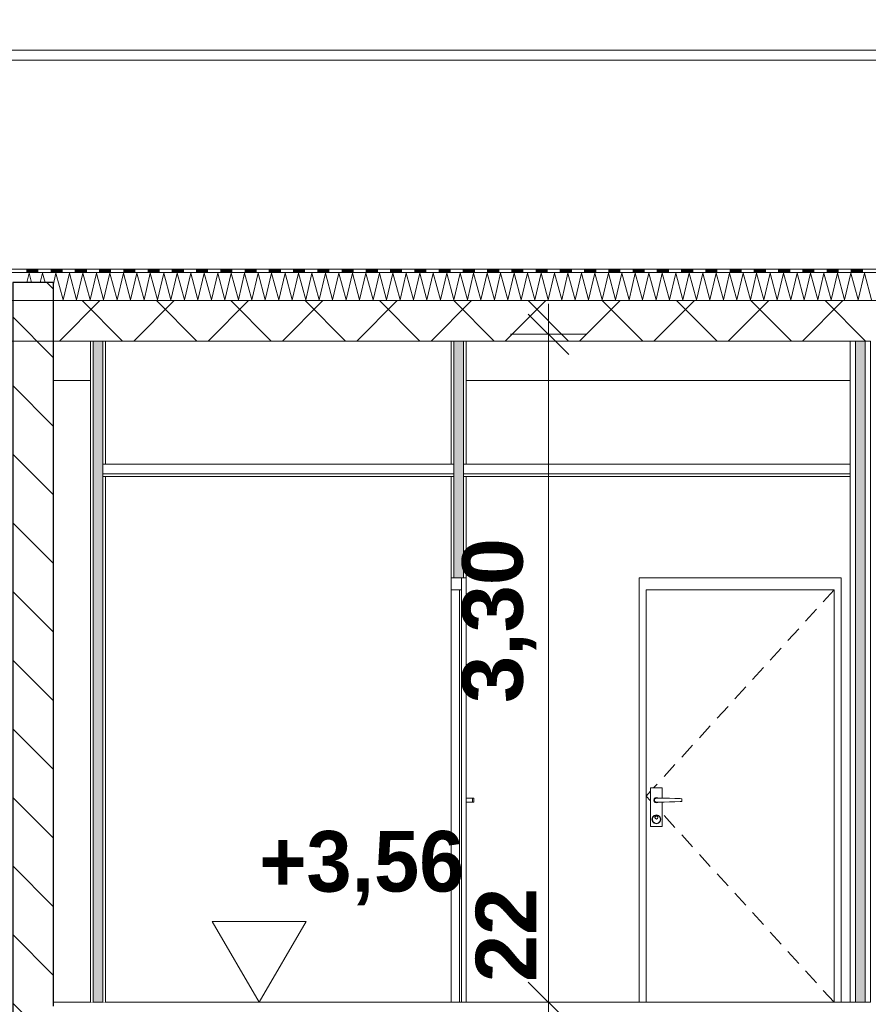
# Model space of a CAD drawing. Header units: millimetres. Extents: x -4481 to 79246, y -53000 to 18468.
# Tile 31 of 48: x 37888 to 42087, y 3550 to 8420. Entities that reach past the tile are written whole.
import ezdxf

# ---------------------------------------------------------------- set-up
doc = ezdxf.new("R2010")
doc.units = ezdxf.units.MM
doc.header["$MEASUREMENT"] = 0
doc.linetypes.add('Wipeout_Contour', pattern=[1000, 0, -1000])
for name, color, linetype in [('Nouveau_2D - Cotations pour 100ème', 7, 'Continuous'), ('Nouveau__Constr - Poutres', 7, 'Continuous'), ('Nouveau__Murs ext - Bardages', 7, 'Continuous'), ('Nouveau__Murs int non porteurs - Cloisons', 7, 'Continuous'), ('Nouveau__Plafonds', 7, 'Continuous'), ('Nouveau__Sols - Dalles', 7, 'Continuous'), ('Nouveau__Toits - Toitures', 7, 'Continuous'), ('Nouveau_Exter - Environnement', 7, 'Continuous'), ('Nouveau_Portes Archicad', 7, 'Continuous')]:
    doc.layers.add(name, color=color, linetype=linetype)
doc.styles.add('STYLE_GENERE_1', font='GOTHIC.TTF')
doc.styles.add('STYLE_GENERE_2', font='arial.ttf')
doc.dimstyles.new('STYLE_GENERE__2', dxfattribs={"dimtxt": 300, "dimasz": 190, "dimexe": 0.18, "dimexo": 21916.318027, "dimgap": 0, "dimtad": 1, "dimlfac": 0.001, "dimzin": 0, "dimdsep": 46, "dimtxsty": 'STYLE_GENERE_2', "dimblk": 'ARROWHEAD_6', "dimblk1": 'ARROWHEAD_6', "dimblk2": 'ARROWHEAD_6', "dimcen": 0.09, "dimclrd": 7, "dimclre": 7, "dimclrt": 7, "dimazin": 0, "dimtfac": 1, "dimtdec": 4, "dimtmove": 0, "dimatfit": 3, "dimfxl": 0, "dimtolj": 1, "dimtzin": 0, "dimarcsym": 0})
doc.dimstyles.new('STYLE_GENERE__3', dxfattribs={"dimtxt": 300, "dimasz": 190, "dimexe": 0.18, "dimexo": 21959.829925, "dimgap": 0, "dimtad": 1, "dimlfac": 0.001, "dimzin": 0, "dimdsep": 46, "dimtxsty": 'STYLE_GENERE_2', "dimblk": 'ARROWHEAD_6', "dimblk1": 'ARROWHEAD_6', "dimblk2": 'ARROWHEAD_6', "dimcen": 0.09, "dimclrd": 7, "dimclre": 7, "dimclrt": 7, "dimazin": 0, "dimtfac": 1, "dimtdec": 4, "dimtmove": 0, "dimatfit": 3, "dimfxl": 0, "dimtolj": 1, "dimtzin": 0, "dimarcsym": 0})
doc.dimstyles.new('STYLE_GENERE__4', dxfattribs={"dimtxt": 300, "dimasz": 190, "dimexe": 0.18, "dimexo": 28568.917041, "dimgap": 0, "dimtad": 1, "dimlfac": 0.001, "dimzin": 0, "dimdsep": 46, "dimtxsty": 'STYLE_GENERE_2', "dimblk": 'ARROWHEAD_6', "dimblk1": 'ARROWHEAD_6', "dimblk2": 'ARROWHEAD_6', "dimcen": 0.09, "dimclrd": 7, "dimclre": 7, "dimclrt": 7, "dimazin": 0, "dimtfac": 1, "dimtdec": 4, "dimtmove": 0, "dimatfit": 3, "dimfxl": 0, "dimtolj": 1, "dimtzin": 0, "dimarcsym": 0})
doc.dimstyles.new('STYLE_GENERE__6', dxfattribs={"dimtxt": 350, "dimasz": 190, "dimexe": 0.18, "dimexo": 30247.210424, "dimgap": 0, "dimtad": 1, "dimlfac": 0.001, "dimzin": 0, "dimdsep": 46, "dimtxsty": 'STYLE_GENERE_2', "dimblk": 'ARROWHEAD_6', "dimblk1": 'ARROWHEAD_6', "dimblk2": 'ARROWHEAD_6', "dimcen": 0.09, "dimclrd": 1, "dimclre": 1, "dimclrt": 1, "dimazin": 0, "dimtfac": 1, "dimtdec": 4, "dimtmove": 0, "dimatfit": 3, "dimfxl": 0, "dimtolj": 1, "dimtzin": 0, "dimarcsym": 0})
pattern_1 = [(135, (0, 0), (169.7056, 169.7056), [])]

# ---------------------------------------------------------------- blocks, each defined once
blk = doc.blocks.new('Élément de coupe_48')
at = {"layer": 'Nouveau__Murs ext - Bardages', "color": 7, "linetype": 'Continuous', "lineweight": 13}
for p, q in [((54217, 8270), (24977, 8270)), ((54217, 8220), (24977, 8220))]:
    blk.add_line(p, q, dxfattribs=at)
blk = doc.blocks.new('Élément de coupe_50')
at = {"layer": 'Nouveau__Sols - Dalles', "color": 7, "linetype": 'Continuous', "lineweight": 5}
for p, q in [((38237.4, 3560), (38053, 3560)), ((38250.4, 3560), (38237.4, 3560)), ((38311.4, 3560), (38298.4, 3560)), ((40023.4, 3560), (38311.4, 3560)), ((41997.4, 3560), (40063.4, 3560)), ((42023.4, 3560), (41997.4, 3560)), ((42097.4, 3560), (42071.4, 3560))]:
    blk.add_line(p, q, dxfattribs=at)
blk = doc.blocks.new('*X74')
at = {"layer": 'Nouveau__Murs int non porteurs - Cloisons', "linetype": 'Continuous', "lineweight": 5}
blk.add_hatch(color=250, dxfattribs=at).paths.add_polyline_path([(38250.4, 6830.3), (38250.4, 3560), (38298.4, 3560), (38298.4, 6160), (38298.4, 6221), (38298.4, 6830.3)])
blk = doc.blocks.new('Élément de coupe_63')
at = {"color": 254, "linetype": 'Wipeout_Contour', "lineweight": 0, "ltscale": 154516.386549}
blk.add_wipeout([(38237.4, 6830.3), (38237.4, 3560), (38250.4, 3560), (38250.4, 6830.3)], dxfattribs=at).dxf.layer = 'Nouveau__Murs int non porteurs - Cloisons'
at = {"color": 254, "linetype": 'Wipeout_Contour', "lineweight": 0, "ltscale": 155431.585434}
blk.add_wipeout([(38298.4, 6221), (38311.4, 6221), (38311.4, 6830.3), (38298.4, 6830.3)], dxfattribs=at).dxf.layer = 'Nouveau__Murs int non porteurs - Cloisons'
at = {"color": 254, "linetype": 'Wipeout_Contour', "lineweight": 0, "ltscale": 154533.843885}
blk.add_wipeout([(38298.4, 6160), (38298.4, 3560), (38311.4, 3560), (38311.4, 6160)], dxfattribs=at).dxf.layer = 'Nouveau__Murs int non porteurs - Cloisons'
at = {"color": 254, "linetype": 'Wipeout_Contour', "lineweight": 0, "ltscale": 232227.197577}
blk.add_wipeout([(38250.4, 6830.3), (38250.4, 3560), (38298.4, 3560), (38298.4, 6160), (38298.4, 6221), (38298.4, 6830.3)], dxfattribs=at).dxf.layer = 'Nouveau__Murs int non porteurs - Cloisons'
at = {"layer": 'Nouveau__Murs int non porteurs - Cloisons', "color": 7, "linetype": 'Continuous', "lineweight": 5}
for p, q in [((38237.4, 6830.3), (38237.4, 3560)), ((38311.4, 6830.3), (38311.4, 6221)), ((38311.4, 6160), (38311.4, 3560))]:
    blk.add_line(p, q, dxfattribs=at)
at = {"layer": 'Nouveau__Murs int non porteurs - Cloisons', "color": 7, "linetype": 'Continuous', "lineweight": 13}
for p in [(38250.4, 6830.3), (38298.4, 3560)]:
    blk.add_line(p, (38250.4, 3560), dxfattribs=at)
at = {"layer": 'Nouveau__Murs int non porteurs - Cloisons', "color": 7, "linetype": 'Continuous', "lineweight": 13, "flags": 128}
blk.add_lwpolyline([(38298.4, 6830.3), (38298.4, 6221), (38298.4, 6173), (38298.4, 6160), (38298.4, 3560)], dxfattribs=at)
at = {"layer": 'Nouveau__Murs int non porteurs - Cloisons', "lineweight": 0}
blk.add_blockref('*X74', (0, 0), dxfattribs=at)
blk = doc.blocks.new('Élément de coupe_76')
at = {"layer": 'Nouveau_Portes Archicad', "color": 7, "linetype": 'Continuous', "lineweight": 13}
for p, q in [((40953, 5660), (40953, 5600)), ((41953, 5660), (40953, 5660)), ((41953, 5600), (41953, 5660)), ((40953, 5600), (40953, 3560)), ((40988, 3560), (40988, 5600)), ((40988, 5600), (41918, 5600)), ((41918, 5600), (41864.1, 5540.9)), ((41918, 5600), (41918, 3560)), ((41953, 3560), (41953, 5600)), ((41830.4, 5503.9), (41776.5, 5444.8)), ((41742.8, 5407.9), (41688.9, 5348.8)), ((41655.2, 5311.8), (41601.3, 5252.7)), ((41567.7, 5215.7), (41513.8, 5156.6)), ((41480.1, 5119.7), (41426.2, 5060.6)), ((41392.5, 5023.6), (41338.6, 4964.5)), ((41304.9, 4927.6), (41251, 4868.4)), ((41217.3, 4831.5), (41163.4, 4772.4)), ((41129.7, 4735.4), (41075.8, 4676.3)), ((41041.9, 4639.1), (41024.5, 4620)), ((41042.1, 4639.4), (41041.9, 4639.1)), ((41009.5, 4603.6), (40988, 4580)), ((41009.5, 4556.4), (40988, 4580)), ((41009.5, 4620), (41066.5, 4620)), ((41009.5, 4430), (41009.5, 4620)), ((41066.5, 4620), (41066.5, 4569.9)), ((41025, 4560), (41026.7, 4566.5)), ((41026.7, 4553.5), (41025, 4560)), ((41026, 4560), (41027.6, 4566)), ((41027.6, 4554), (41026, 4560)), ((41026.7, 4566.5), (41031.5, 4571.3)), ((41031.5, 4548.7), (41026.7, 4553.5)), ((41027.6, 4566), (41032, 4570.4)), ((41032, 4549.6), (41027.6, 4554)), ((41028, 4560), (41029.3, 4565)), ((41029.3, 4555), (41028, 4560)), ((41029.3, 4565), (41033, 4568.7)), ((41033, 4551.3), (41029.3, 4555)), ((41031.5, 4571.3), (41038, 4573)), ((41038, 4547), (41031.5, 4548.7)), ((41032, 4570.4), (41038, 4572)), ((41038, 4548), (41032, 4549.6)), ((41033, 4568.7), (41038, 4570)), ((41038, 4550), (41033, 4551.3)), ((41038, 4573), (41044.5, 4571.3)), ((41038, 4572), (41044, 4570.4)), ((41038, 4570), (41063, 4570)), ((41063, 4550), (41038, 4550)), ((41044, 4549.6), (41038, 4548)), ((41044.5, 4548.7), (41038, 4547)), ((41044, 4570.4), (41044.4, 4570)), ((41044.4, 4550), (41044, 4549.6)), ((41044.5, 4571.3), (41045.8, 4570)), ((41045.8, 4550), (41044.5, 4548.7)), ((41063, 4570), (41076.4, 4569.6)), ((41076.4, 4550.4), (41063, 4550)), ((41066.5, 4550.1), (41066.5, 4430)), ((41076.4, 4569.6), (41103.1, 4568.8)), ((41103.1, 4551.2), (41076.4, 4550.4)), ((41103.1, 4568.8), (41129.5, 4568)), ((41129.5, 4552), (41103.1, 4551.2)), ((41129.5, 4568), (41155.4, 4567.3)), ((41155.4, 4552.7), (41129.5, 4552)), ((41155.4, 4567.3), (41163.5, 4567)), ((41163.5, 4553), (41155.4, 4552.7)), ((41163.5, 4567), (41163.5, 4553)), ((41019, 4476), (41027, 4484.1)), ((41020.7, 4475), (41028, 4482.3)), ((41027, 4484.1), (41038, 4487)), ((41028, 4482.3), (41038, 4485)), ((41032.4, 4479.7), (41038, 4482)), ((41033.1, 4478.9), (41038, 4481)), ((41038, 4487), (41049, 4484.1)), ((41038, 4485), (41048, 4482.3)), ((41038, 4482), (41043.7, 4479.7)), ((41038, 4481), (41043, 4478.9)), ((41048, 4482.3), (41055.3, 4475)), ((41049, 4484.1), (41057.1, 4476)), ((41129.7, 4424.6), (41075.8, 4483.7)), ((41016, 4465), (41019, 4476)), ((41019, 4454), (41016, 4465)), ((41018, 4465), (41020.7, 4475)), ((41020.7, 4455), (41018, 4465)), ((41027, 4445.9), (41019, 4454)), ((41028, 4447.7), (41020.7, 4455)), ((41038, 4443), (41027, 4445.9)), ((41038, 4445), (41028, 4447.7)), ((41030, 4474), (41032.4, 4479.7)), ((41032.4, 4468.3), (41030, 4474)), ((41031, 4474), (41033.1, 4478.9)), ((41033.1, 4469.1), (41031, 4474)), ((41038, 4466), (41032.4, 4468.3)), ((41038, 4467), (41033.1, 4469.1)), ((41043, 4469.1), (41038, 4467)), ((41043.7, 4468.3), (41038, 4466)), ((41048, 4447.7), (41038, 4445)), ((41049, 4445.9), (41038, 4443)), ((41043, 4478.9), (41045, 4474)), ((41045, 4474), (41043, 4469.1)), ((41043.7, 4479.7), (41046, 4474)), ((41046, 4474), (41043.7, 4468.3)), ((41055.3, 4455), (41048, 4447.7)), ((41057.1, 4454), (41049, 4445.9)), ((41055.3, 4475), (41058, 4465)), ((41058, 4465), (41055.3, 4455)), ((41057.1, 4476), (41060, 4465)), ((41060, 4465), (41057.1, 4454)), ((41066.5, 4430), (41009.5, 4430)), ((41217.3, 4328.5), (41163.4, 4387.6)), ((41304.9, 4232.4), (41251, 4291.6)), ((41392.5, 4136.4), (41338.6, 4195.5)), ((41480.1, 4040.3), (41426.2, 4099.4)), ((41567.7, 3944.3), (41513.8, 4003.4)), ((41655.2, 3848.2), (41601.3, 3907.3)), ((41742.8, 3752.1), (41688.9, 3811.2)), ((41830.4, 3656.1), (41776.5, 3715.2)), ((41918, 3560), (41864.1, 3619.1))]:
    blk.add_line(p, q, dxfattribs=at)
blk = doc.blocks.new('*X151')
at = {"layer": 'Nouveau__Murs int non porteurs - Cloisons', "linetype": 'Continuous', "lineweight": 5}
blk.add_hatch(color=250, dxfattribs=at).paths.add_polyline_path([(40036.4, 6160), (40036.4, 5660), (40084.4, 5660), (40084.4, 6160), (40084.4, 6221), (40084.4, 6830.3), (40036.4, 6830.3), (40036.4, 6221)])
blk = doc.blocks.new('Élément de coupe_135')
at = {"color": 254, "linetype": 'Wipeout_Contour', "lineweight": 0, "ltscale": 162237.538772}
blk.add_wipeout([(40023.4, 6830.3), (40023.4, 6221), (40036.4, 6221), (40036.4, 6830.3)], dxfattribs=at).dxf.layer = 'Nouveau__Murs int non porteurs - Cloisons'
at = {"color": 254, "linetype": 'Wipeout_Contour', "lineweight": 0, "ltscale": 162478.358258}
blk.add_wipeout([(40097.4, 6830.3), (40084.4, 6830.3), (40084.4, 6221), (40097.4, 6221)], dxfattribs=at).dxf.layer = 'Nouveau__Murs int non porteurs - Cloisons'
at = {"color": 254, "linetype": 'Wipeout_Contour', "lineweight": 0, "ltscale": 161858.120748}
blk.add_wipeout([(40036.4, 6160), (40023.4, 6160), (40023.4, 5660), (40036.4, 5660)], dxfattribs=at).dxf.layer = 'Nouveau__Murs int non porteurs - Cloisons'
at = {"color": 254, "linetype": 'Wipeout_Contour', "lineweight": 0, "ltscale": 162099.503753}
blk.add_wipeout([(40097.4, 6160), (40084.4, 6160), (40084.4, 5660), (40097.4, 5660)], dxfattribs=at).dxf.layer = 'Nouveau__Murs int non porteurs - Cloisons'
at = {"color": 254, "linetype": 'Wipeout_Contour', "lineweight": 0, "ltscale": 324336.746341}
blk.add_wipeout([(40036.4, 6160), (40036.4, 5660), (40084.4, 5660), (40084.4, 6160), (40084.4, 6221), (40084.4, 6830.3), (40036.4, 6830.3), (40036.4, 6221)], dxfattribs=at).dxf.layer = 'Nouveau__Murs int non porteurs - Cloisons'
at = {"layer": 'Nouveau__Murs int non porteurs - Cloisons', "color": 7, "linetype": 'Continuous', "lineweight": 5}
for p, q in [((40023.4, 6830.3), (40023.4, 6221)), ((40097.4, 6830.3), (40097.4, 6221)), ((40023.4, 6160), (40023.4, 5660)), ((40097.4, 6160), (40097.4, 5660)), ((40097.4, 5660), (40084.4, 5660))]:
    blk.add_line(p, q, dxfattribs=at)
at = {"layer": 'Nouveau__Murs int non porteurs - Cloisons', "color": 7, "linetype": 'Continuous', "lineweight": 13}
blk.add_line((40084.4, 5660), (40073.4, 5660), dxfattribs=at)
at = {"layer": 'Nouveau__Murs int non porteurs - Cloisons', "color": 7, "linetype": 'Continuous', "lineweight": 13, "flags": 128}
for points in [[(40036.4, 6830.3), (40036.4, 6221), (40036.4, 6173), (40036.4, 6160), (40036.4, 5660)], [(40084.4, 6830.3), (40084.4, 6221), (40084.4, 6173), (40084.4, 6160), (40084.4, 5660)]]:
    blk.add_lwpolyline(points, dxfattribs=at)
at = {"layer": 'Nouveau__Murs int non porteurs - Cloisons', "lineweight": 0}
blk.add_blockref('*X151', (0, 0), dxfattribs=at)
blk = doc.blocks.new('Élément de coupe_173')
at = {"layer": 'Nouveau__Constr - Poutres', "color": 7, "linetype": 'Continuous', "lineweight": 13}
for p, q in [((38237.4, 6636.2), (38053, 6636.2)), ((41997.4, 6636.2), (40097.4, 6636.2))]:
    blk.add_line(p, q, dxfattribs=at)
blk = doc.blocks.new('Élément de coupe_257')
at = {"layer": 'Nouveau__Plafonds', "color": 7, "linetype": 'Continuous', "lineweight": 5}
for p, q in [((38311.4, 6221), (38298.4, 6221)), ((40023.4, 6221), (38311.4, 6221)), ((40036.4, 6221), (40023.4, 6221)), ((40097.4, 6221), (40084.4, 6221)), ((41997.4, 6221), (40097.4, 6221)), ((40036.4, 6173), (38298.4, 6173)), ((38311.4, 6160), (38298.4, 6160)), ((40023.4, 6160), (38311.4, 6160)), ((40036.4, 6160), (40023.4, 6160)), ((41997.4, 6173), (40084.4, 6173)), ((40097.4, 6160), (40084.4, 6160)), ((41997.4, 6160), (40097.4, 6160))]:
    blk.add_line(p, q, dxfattribs=at)
blk = doc.blocks.new('*X372')
at = {"layer": 'Nouveau__Murs int non porteurs - Cloisons', "linetype": 'Continuous', "lineweight": 5}
blk.add_hatch(color=250, dxfattribs=at).paths.add_polyline_path([(42023.4, 6830.3), (42023.4, 3560), (42071.4, 3560), (42071.4, 6830.3)])
blk = doc.blocks.new('Élément de coupe_289')
at = {"layer": 'Nouveau__Murs int non porteurs - Cloisons', "color": 7, "linetype": 'Continuous', "lineweight": 5}
for p, q in [((41997.4, 6830.3), (41997.4, 6173)), ((42097.4, 6830.3), (42097.4, 6173)), ((41997.4, 6173), (41997.4, 6160)), ((41997.4, 6160), (41997.4, 3560)), ((42097.4, 6173), (42097.4, 6160)), ((42097.4, 6160), (42097.4, 3560))]:
    blk.add_line(p, q, dxfattribs=at)
at = {"layer": 'Nouveau__Murs int non porteurs - Cloisons', "color": 7, "linetype": 'Continuous', "lineweight": 13}
for p, q in [((42023.4, 6830.3), (42023.4, 3560)), ((42071.4, 6830.3), (42071.4, 3560)), ((42071.4, 3560), (42023.4, 3560))]:
    blk.add_line(p, q, dxfattribs=at)
at = {"layer": 'Nouveau__Murs int non porteurs - Cloisons', "lineweight": 0}
blk.add_blockref('*X372', (0, 0), dxfattribs=at)
blk = doc.blocks.new('Élément de coupe_303')
at = {"layer": 'Nouveau_Portes Archicad', "color": 7, "linetype": 'Continuous', "lineweight": 18}
for p, q in [((40023.4, 5660), (40023.4, 5600)), ((40073.4, 5660), (40073.4, 5600))]:
    blk.add_line(p, q, dxfattribs=at)
at = {"layer": 'Nouveau_Portes Archicad', "color": 7, "linetype": 'Continuous', "lineweight": 5}
blk.add_line((40097.4, 5660), (40097.4, 3560), dxfattribs=at)
at = {"layer": 'Nouveau_Portes Archicad', "color": 7, "linetype": 'Continuous', "lineweight": 13}
for p, q in [((40023.3, 5600), (40023.3, 5540.9)), ((40023.4, 5600), (40023.4, 3560)), ((40063.4, 5600), (40063.4, 3560)), ((40063.5, 5600), (40063.5, 5540.9)), ((40073.4, 5600), (40073.4, 3560)), ((40023.3, 5503.9), (40023.3, 5478.7)), ((40063.5, 5503.9), (40063.5, 5478.7)), ((40023.3, 3656.1), (40023.3, 3681.3)), ((40063.5, 3656.1), (40063.5, 3681.3)), ((40023.3, 3560), (40023.3, 3619.1)), ((40063.5, 3560), (40063.5, 3619.1)), ((40063.4, 3560), (40023.4, 3560))]:
    blk.add_line(p, q, dxfattribs=at)
at = {"layer": 'Nouveau_Portes Archicad', "color": 7, "linetype": 'Continuous', "lineweight": 18, "flags": 128}
for points in [[(40073.4, 5660), (40036.4, 5660), (40023.4, 5660)], [(40073.4, 5600), (40063.4, 5600), (40023.4, 5600)]]:
    blk.add_lwpolyline(points, dxfattribs=at)
blk = doc.blocks.new('Élément de coupe_304')
at = {"layer": 'Nouveau_Portes Archicad', "color": 7, "linetype": 'Continuous', "lineweight": 13}
for p, q in [((40097.4, 4570), (40127.4, 4570)), ((40097.4, 4550), (40127.4, 4550)), ((40127.4, 4568.7), (40127.4, 4570)), ((40127.4, 4570), (40134.4, 4570)), ((40127.4, 4565), (40127.4, 4568.7)), ((40127.4, 4560), (40127.4, 4565)), ((40127.4, 4555), (40127.4, 4560)), ((40127.4, 4551.3), (40127.4, 4555)), ((40127.4, 4550), (40127.4, 4551.3)), ((40127.4, 4550), (40134.4, 4550)), ((40134.4, 4568.7), (40134.4, 4570)), ((40134.4, 4565), (40134.4, 4568.7)), ((40134.4, 4560), (40134.4, 4565)), ((40134.4, 4555), (40134.4, 4560)), ((40134.4, 4551.3), (40134.4, 4555)), ((40134.4, 4550), (40134.4, 4551.3))]:
    blk.add_line(p, q, dxfattribs=at)
blk = doc.blocks.new('*X392')
at = {"layer": 'Nouveau__Toits - Toitures', "color": 250, "linetype": 'Continuous', "lineweight": 5}
for p, q in [((37922.9, 7120), (37933.8, 7167)), ((37933.8, 7167), (37946.4, 7120)), ((37989.6, 7120), (38000.5, 7167)), ((38000.5, 7167), (38013.1, 7120)), ((38053, 7106.1), (38067.1, 7167)), ((38067.1, 7167), (38102.8, 7033.7)), ((38102.8, 7033.7), (38133.8, 7167)), ((38133.8, 7167), (38169.5, 7033.7)), ((38169.5, 7033.7), (38200.5, 7167)), ((38200.5, 7167), (38236.2, 7033.7)), ((38236.2, 7033.7), (38267.1, 7167)), ((38267.1, 7167), (38302.8, 7033.7)), ((38302.8, 7033.7), (38333.8, 7167)), ((38333.8, 7167), (38369.5, 7033.7)), ((38369.5, 7033.7), (38400.5, 7167)), ((38400.5, 7167), (38436.2, 7033.7)), ((38436.2, 7033.7), (38467.1, 7167)), ((38467.1, 7167), (38502.9, 7033.7)), ((38502.9, 7033.7), (38533.8, 7167)), ((38533.8, 7167), (38569.5, 7033.7)), ((38569.5, 7033.7), (38600.5, 7167)), ((38600.5, 7167), (38636.2, 7033.7)), ((38636.2, 7033.7), (38667.1, 7167)), ((38667.1, 7167), (38702.9, 7033.7)), ((38702.9, 7033.7), (38733.8, 7167)), ((38733.8, 7167), (38769.5, 7033.7)), ((38769.5, 7033.7), (38800.5, 7167)), ((38800.5, 7167), (38836.2, 7033.7)), ((38836.2, 7033.7), (38867.2, 7167)), ((38867.2, 7167), (38902.9, 7033.7)), ((38902.9, 7033.7), (38933.8, 7167)), ((38933.8, 7167), (38969.5, 7033.7)), ((38969.5, 7033.7), (39000.5, 7167)), ((39000.5, 7167), (39036.2, 7033.7)), ((39036.2, 7033.7), (39067.2, 7167)), ((39067.2, 7167), (39102.9, 7033.7)), ((39102.9, 7033.7), (39133.8, 7167)), ((39133.8, 7167), (39169.5, 7033.7)), ((39169.5, 7033.7), (39200.5, 7167)), ((39200.5, 7167), (39236.2, 7033.7)), ((39236.2, 7033.7), (39267.2, 7167)), ((39267.2, 7167), (39302.9, 7033.7)), ((39302.9, 7033.7), (39333.8, 7167)), ((39333.8, 7167), (39369.5, 7033.7)), ((39369.5, 7033.7), (39400.5, 7167)), ((39400.5, 7167), (39436.2, 7033.7)), ((39436.2, 7033.7), (39467.2, 7167)), ((39467.2, 7167), (39502.9, 7033.7)), ((39502.9, 7033.7), (39533.8, 7167)), ((39533.8, 7167), (39569.5, 7033.7)), ((39569.5, 7033.7), (39600.5, 7167)), ((39600.5, 7167), (39636.2, 7033.7)), ((39636.2, 7033.7), (39667.2, 7167)), ((39667.2, 7167), (39702.9, 7033.7)), ((39702.9, 7033.7), (39733.8, 7167)), ((39733.8, 7167), (39769.5, 7033.7)), ((39769.5, 7033.7), (39800.5, 7167)), ((39800.5, 7167), (39836.2, 7033.7)), ((39836.2, 7033.7), (39867.2, 7167)), ((39867.2, 7167), (39902.9, 7033.7)), ((39902.9, 7033.7), (39933.8, 7167)), ((39933.8, 7167), (39969.5, 7033.7)), ((39969.5, 7033.7), (40000.5, 7167)), ((40000.5, 7167), (40036.2, 7033.7)), ((40036.2, 7033.7), (40067.2, 7167)), ((40067.2, 7167), (40102.9, 7033.7)), ((40102.9, 7033.7), (40133.8, 7167)), ((40133.8, 7167), (40169.5, 7033.7)), ((40169.5, 7033.7), (40200.5, 7167)), ((40200.5, 7167), (40236.2, 7033.7)), ((40236.2, 7033.7), (40267.2, 7167)), ((40267.2, 7167), (40302.9, 7033.7)), ((40302.9, 7033.7), (40333.8, 7167)), ((40333.8, 7167), (40369.5, 7033.7)), ((40369.5, 7033.7), (40400.5, 7167)), ((40400.5, 7167), (40436.2, 7033.7)), ((40436.2, 7033.7), (40467.2, 7167)), ((40467.2, 7167), (40502.9, 7033.7)), ((40502.9, 7033.7), (40533.8, 7167)), ((40533.8, 7167), (40569.5, 7033.7)), ((40569.5, 7033.7), (40600.5, 7167)), ((40600.5, 7167), (40636.2, 7033.7)), ((40636.2, 7033.7), (40667.2, 7167)), ((40667.2, 7167), (40702.9, 7033.7)), ((40702.9, 7033.7), (40733.8, 7167)), ((40733.8, 7167), (40769.5, 7033.7)), ((40769.5, 7033.7), (40800.5, 7167)), ((40800.5, 7167), (40836.2, 7033.7)), ((40836.2, 7033.7), (40867.2, 7167)), ((40867.2, 7167), (40902.9, 7033.7)), ((40902.9, 7033.7), (40933.8, 7167)), ((40933.8, 7167), (40969.5, 7033.7)), ((40969.5, 7033.7), (41000.5, 7167)), ((41000.5, 7167), (41036.2, 7033.7)), ((41036.2, 7033.7), (41067.2, 7167)), ((41067.2, 7167), (41102.9, 7033.7)), ((41102.9, 7033.7), (41133.8, 7167)), ((41133.8, 7167), (41169.6, 7033.7)), ((41169.6, 7033.7), (41200.5, 7167)), ((41200.5, 7167), (41236.2, 7033.7)), ((41236.2, 7033.7), (41267.2, 7167)), ((41267.2, 7167), (41302.9, 7033.7)), ((41302.9, 7033.7), (41333.8, 7167)), ((41333.8, 7167), (41369.6, 7033.7)), ((41369.6, 7033.7), (41400.5, 7167)), ((41400.5, 7167), (41436.2, 7033.7)), ((41436.2, 7033.7), (41467.2, 7167)), ((41467.2, 7167), (41502.9, 7033.7)), ((41502.9, 7033.7), (41533.9, 7167)), ((41533.9, 7167), (41569.6, 7033.7)), ((41569.6, 7033.7), (41600.5, 7167)), ((41600.5, 7167), (41636.2, 7033.7)), ((41636.2, 7033.7), (41667.2, 7167)), ((41667.2, 7167), (41702.9, 7033.7)), ((41702.9, 7033.7), (41733.9, 7167)), ((41733.9, 7167), (41769.6, 7033.7)), ((41769.6, 7033.7), (41800.5, 7167)), ((41800.5, 7167), (41836.2, 7033.7)), ((41836.2, 7033.7), (41867.2, 7167)), ((41867.2, 7167), (41902.9, 7033.7)), ((41902.9, 7033.7), (41933.9, 7167)), ((41933.9, 7167), (41969.6, 7033.7)), ((41969.6, 7033.7), (42000.5, 7167)), ((42000.5, 7167), (42036.2, 7033.7)), ((42036.2, 7033.7), (42067.2, 7167)), ((42067.2, 7167), (42102.9, 7033.7))]:
    blk.add_line(p, q, dxfattribs=at)
blk = doc.blocks.new('*X393')
at = {"layer": 'Nouveau__Toits - Toitures', "linetype": 'Continuous', "lineweight": 15}
for points in [[(37920.1, 7170.3), (37980.1, 7170.3), (37980.1, 7185.3), (37920.1, 7185.3)], [(38040.1, 7170.3), (38100.1, 7170.3), (38100.1, 7185.3), (38040.1, 7185.3)], [(38160.1, 7170.3), (38220.1, 7170.3), (38220.1, 7185.3), (38160.1, 7185.3)], [(38280.1, 7170.3), (38340.1, 7170.3), (38340.1, 7185.3), (38280.1, 7185.3)], [(38400.1, 7170.3), (38460.1, 7170.3), (38460.1, 7185.3), (38400.1, 7185.3)], [(38520.1, 7170.3), (38580.1, 7170.3), (38580.1, 7185.3), (38520.1, 7185.3)], [(38640.1, 7170.3), (38700.1, 7170.3), (38700.1, 7185.3), (38640.1, 7185.3)], [(38760.1, 7170.3), (38820.1, 7170.3), (38820.1, 7185.3), (38760.1, 7185.3)], [(38880.1, 7170.3), (38940.1, 7170.3), (38940.1, 7185.3), (38880.1, 7185.3)], [(39000.1, 7170.3), (39060.1, 7170.3), (39060.1, 7185.3), (39000.1, 7185.3)], [(39120.1, 7170.3), (39180.1, 7170.3), (39180.1, 7185.3), (39120.1, 7185.3)], [(39240.1, 7170.3), (39300.1, 7170.3), (39300.1, 7185.3), (39240.1, 7185.3)], [(39360.1, 7170.3), (39420.1, 7170.3), (39420.1, 7185.3), (39360.1, 7185.3)], [(39480.1, 7170.3), (39540.1, 7170.3), (39540.1, 7185.3), (39480.1, 7185.3)], [(39600.1, 7170.3), (39660.1, 7170.3), (39660.1, 7185.3), (39600.1, 7185.3)], [(39720.1, 7170.3), (39780.1, 7170.3), (39780.1, 7185.3), (39720.1, 7185.3)], [(39840.1, 7170.3), (39900.1, 7170.3), (39900.1, 7185.3), (39840.1, 7185.3)], [(39960.1, 7170.3), (40020.1, 7170.3), (40020.1, 7185.3), (39960.1, 7185.3)], [(40080.1, 7170.3), (40140.1, 7170.3), (40140.1, 7185.3), (40080.1, 7185.3)], [(40200.1, 7170.3), (40260.1, 7170.3), (40260.1, 7185.3), (40200.1, 7185.3)], [(40320.1, 7170.3), (40380.1, 7170.3), (40380.1, 7185.3), (40320.1, 7185.3)], [(40440.1, 7170.3), (40500.1, 7170.3), (40500.1, 7185.3), (40440.1, 7185.3)], [(40560.1, 7170.3), (40620.1, 7170.3), (40620.1, 7185.3), (40560.1, 7185.3)], [(40680.1, 7170.3), (40740.1, 7170.3), (40740.1, 7185.3), (40680.1, 7185.3)], [(40800.1, 7170.3), (40860.1, 7170.3), (40860.1, 7185.3), (40800.1, 7185.3)], [(40920.1, 7170.3), (40980.1, 7170.3), (40980.1, 7185.3), (40920.1, 7185.3)], [(41040.1, 7170.3), (41100.1, 7170.3), (41100.1, 7185.3), (41040.1, 7185.3)], [(41160.1, 7170.3), (41220.1, 7170.3), (41220.1, 7185.3), (41160.1, 7185.3)], [(41280.1, 7170.3), (41340.1, 7170.3), (41340.1, 7185.3), (41280.1, 7185.3)], [(41400.1, 7170.3), (41460.1, 7170.3), (41460.1, 7185.3), (41400.1, 7185.3)], [(41520.1, 7170.3), (41580.1, 7170.3), (41580.1, 7185.3), (41520.1, 7185.3)], [(41640.1, 7170.3), (41700.1, 7170.3), (41700.1, 7185.3), (41640.1, 7185.3)], [(41760.1, 7170.3), (41820.1, 7170.3), (41820.1, 7185.3), (41760.1, 7185.3)], [(41880.1, 7170.3), (41940.1, 7170.3), (41940.1, 7185.3), (41880.1, 7185.3)], [(42000.1, 7170.3), (42060.1, 7170.3), (42060.1, 7185.3), (42000.1, 7185.3)]]:
    blk.add_hatch(color=7, dxfattribs=at).paths.add_polyline_path(points)
blk = doc.blocks.new('Élément de coupe_306')
at = {"layer": 'Nouveau__Toits - Toitures', "linetype": 'Continuous', "lineweight": 35}
h = blk.add_hatch(dxfattribs=at)
h.set_pattern_fill('Béton', style=0, pattern_type=2)
h.set_pattern_definition([(45, (0, 0), (-183.8478, 183.8478), []), (135, (0, 0), (183.8478, 183.8478), [])])
h.paths.add_polyline_path([(38053, 7030.3), (38053, 6830.3), (54092, 6830.3), (54092, 6865.9), (54252, 6865.9), (54252, 7030.3)])
at = {"layer": 'Nouveau__Toits - Toitures', "color": 7, "linetype": 'Continuous', "lineweight": 5}
for p, q in [((54270, 7185.3), (24922, 7185.3)), ((54270, 7170.3), (24922, 7170.3)), ((54270, 7030.3), (24922, 7030.3))]:
    blk.add_line(p, q, dxfattribs=at)
at = {"layer": 'Nouveau__Toits - Toitures', "color": 7, "linetype": 'Continuous', "lineweight": 15}
for p, q in [((38237.4, 6830.3), (37839, 6830.3)), ((40023.4, 6830.3), (38311.4, 6830.3)), ((41997.4, 6830.3), (40097.4, 6830.3))]:
    blk.add_line(p, q, dxfattribs=at)
at = {"layer": 'Nouveau__Toits - Toitures', "color": 7, "linetype": 'Continuous', "lineweight": 15, "flags": 128}
for points in [[(38311.4, 6830.3), (38298.4, 6830.3), (38250.4, 6830.3), (38237.4, 6830.3)], [(40097.4, 6830.3), (40084.4, 6830.3), (40036.4, 6830.3), (40023.4, 6830.3)], [(42097.4, 6830.3), (42071.4, 6830.3), (42023.4, 6830.3), (41997.4, 6830.3)]]:
    blk.add_lwpolyline(points, dxfattribs=at)
at = {"layer": 'Nouveau__Toits - Toitures', "lineweight": 0}
for name in ['*X392', '*X393']:
    blk.add_blockref(name, (0, 0), dxfattribs=at)
blk = doc.blocks.new('Élément de coupe_322')
at = {"layer": 'Nouveau_Exter - Environnement', "linetype": 'Continuous', "lineweight": 5}
h = blk.add_hatch(dxfattribs=at)
h.set_pattern_fill('__MAÇONNERIE', style=0, pattern_type=2)
h.set_pattern_definition(pattern_1)
h.paths.add_polyline_path([(37853, 0), (38053, 0), (38053, 3560), (37853, 3560)])
at = {"layer": 'Nouveau_Exter - Environnement', "color": 7, "linetype": 'Continuous', "lineweight": 30}
for p, q in [((37853, 3560), (37853, 0)), ((38053, 3560), (38053, 3540)), ((38053, 3340), (38053, 0)), ((38053, 0), (37853, 0))]:
    blk.add_line(p, q, dxfattribs=at)
blk = doc.blocks.new('Élément de coupe_325')
at = {"layer": 'Nouveau_Exter - Environnement', "linetype": 'Continuous', "lineweight": 5}
h = blk.add_hatch(dxfattribs=at)
h.set_pattern_fill('__MAÇONNERIE', style=0, pattern_type=2)
h.set_pattern_definition(pattern_1)
h.paths.add_polyline_path([(37853, 7120), (37853, 3560), (38053, 3560), (38053, 7120)])
at = {"layer": 'Nouveau_Exter - Environnement', "color": 7, "linetype": 'Continuous', "lineweight": 30}
for p, q in [((37853, 7120), (37853, 6173)), ((38053, 7120), (37853, 7120)), ((38053, 7120), (38053, 3560)), ((37853, 6173), (37853, 6160)), ((37853, 6160), (37853, 3560))]:
    blk.add_line(p, q, dxfattribs=at)
blk = doc.blocks.new('Cotation_7', base_point=(39072.4, 3560))
at = {"layer": 'Nouveau_2D - Cotations pour 100ème', "color": 7, "linetype": 'Continuous', "lineweight": 13}
for p, q in [((39072.4, 3560), (38840.4, 3960)), ((38840.4, 3960), (39304.4, 3960)), ((39304.4, 3960), (39072.4, 3560)), ((39072.4, 3560), (38772.4, 3560)), ((39072.4, 3560), (39372.4, 3560))]:
    blk.add_line(p, q, dxfattribs=at)
at = {"layer": 'Nouveau_2D - Cotations pour 100ème', "color": 7, "lineweight": 13, "insert": (39072.4, 4040), "char_height": 300, "attachment_point": 7, "style": 'STYLE_GENERE_1'}
blk.add_mtext('{\\A1;\\fCentury Gothic|b1|i0|c0|p0;+3,56}', dxfattribs=at)
blk = doc.blocks.new('*D432')
at = {"layer": 'Nouveau_2D - Cotations pour 100ème', "color": 7, "linetype": 'Continuous', "lineweight": 13}
for p, q in [((46989, 3660), (47189, 3460)), ((47089, 3340), (47089, 3560)), ((46989, 3440), (47189, 3240)), ((47276.5, 3340), (46901.5, 3340))]:
    blk.add_line(p, q, dxfattribs=at)
blk = doc.blocks.new('ARROWHEAD_6')
at = {"color": 0, "linetype": 'Continuous', "lineweight": 0}
for p, q in [((-0.5, -0.5), (0.5, 0.5)), ((0, 0), (-1, 0))]:
    blk.add_line(p, q, dxfattribs=at)
blk = doc.blocks.new('*D433')
at = {"layer": 'Nouveau_2D - Cotations pour 100ème', "color": 7, "linetype": 'Continuous', "lineweight": 13}
for p, q in [((47089, 6864), (47089, 7014)), ((47189, 6764), (46989, 6964)), ((47276.5, 6864), (46901.5, 6864)), ((47089, 3560), (47089, 6864)), ((46989, 3660), (47189, 3460)), ((47276.5, 3560), (46901.5, 3560)), ((47089, 3340), (47089, 3560))]:
    blk.add_line(p, q, dxfattribs=at)
at = {"layer": 'Nouveau_2D - Cotations pour 100ème', "color": 7, "lineweight": 13, "insert": (47029, 4811.6), "char_height": 300, "attachment_point": 7, "rotation": 90, "style": 'STYLE_GENERE_2'}
blk.add_mtext('{\\A1;\\fArial|b1|i0|c0|p0;3,30}', dxfattribs=at)
blk = doc.blocks.new('*D439')
at = {"layer": 'Nouveau_2D - Cotations pour 100ème', "color": 7, "linetype": 'Continuous', "lineweight": 13}
for p, q in [((53635.8, 3660), (53835.8, 3460)), ((53735.8, 3340), (53735.8, 3560)), ((53635.8, 3440), (53835.8, 3240)), ((53923.3, 3340), (53548.3, 3340))]:
    blk.add_line(p, q, dxfattribs=at)
blk = doc.blocks.new('*D440')
at = {"layer": 'Nouveau_2D - Cotations pour 100ème', "color": 7, "linetype": 'Continuous', "lineweight": 13}
for p, q in [((53735.8, 6864), (53735.8, 7014)), ((53835.8, 6764), (53635.8, 6964)), ((53923.3, 6864), (53548.3, 6864)), ((53735.8, 3560), (53735.8, 6864)), ((53635.8, 3660), (53835.8, 3460)), ((53923.3, 3560), (53548.3, 3560)), ((53735.8, 3340), (53735.8, 3560))]:
    blk.add_line(p, q, dxfattribs=at)
at = {"layer": 'Nouveau_2D - Cotations pour 100ème', "color": 7, "lineweight": 13, "insert": (53675.8, 4811.6), "char_height": 300, "attachment_point": 7, "rotation": 90, "style": 'STYLE_GENERE_2'}
blk.add_mtext('{\\A1;\\fArial|b1|i0|c0|p0;3,30}', dxfattribs=at)
blk = doc.blocks.new('*D444')
at = {"layer": 'Nouveau_2D - Cotations pour 100ème', "color": 7, "linetype": 'Continuous', "lineweight": 13}
for p, q in [((40404.1, 3660), (40604.1, 3460)), ((40504.1, 3340), (40504.1, 3560)), ((40404.1, 3440), (40604.1, 3240)), ((40691.6, 3340), (40316.6, 3340)), ((40504.1, 2661), (40504.1, 3340))]:
    blk.add_line(p, q, dxfattribs=at)
blk = doc.blocks.new('*D445')
at = {"layer": 'Nouveau_2D - Cotations pour 100ème', "color": 7, "linetype": 'Continuous', "lineweight": 13}
for p, q in [((40504.1, 6864), (40504.1, 7014)), ((40604.1, 6764), (40404.1, 6964)), ((40691.6, 6864), (40316.6, 6864)), ((40504.1, 3560), (40504.1, 6864)), ((40404.1, 3660), (40604.1, 3460)), ((40691.6, 3560), (40316.6, 3560)), ((40504.1, 3340), (40504.1, 3560))]:
    blk.add_line(p, q, dxfattribs=at)
at = {"layer": 'Nouveau_2D - Cotations pour 100ème', "color": 7, "lineweight": 13, "char_height": 300, "attachment_point": 7, "rotation": 90, "style": 'STYLE_GENERE_2'}
for s, insert in [('{\\A1;\\fArial|b1|i0|c0|p0;3,30}', (40444.1, 5040.4)), ('{\\A1;\\fArial|b1|i0|c0|p0;22}', (40444.1, 3660))]:
    blk.add_mtext(s, dxfattribs=dict(at, insert=insert))
blk = doc.blocks.new('*D448')
at = {"layer": 'Nouveau_2D - Cotations pour 100ème', "color": 1, "linetype": 'Continuous', "lineweight": 15}
for p, q in [((24272.3, 8270), (24272.3, 8420)), ((24372.3, 8170), (24172.3, 8370)), ((24459.8, 8270), (24084.8, 8270)), ((24272.3, 826), (24272.3, 8270)), ((24172.3, 926), (24372.3, 726)), ((24459.8, 826), (24084.8, 826)), ((24272.3, 676), (24272.3, 826))]:
    blk.add_line(p, q, dxfattribs=at)
at = {"layer": 'Nouveau_2D - Cotations pour 100ème', "color": 1, "lineweight": 15, "insert": (24202.3, 4080.9), "char_height": 350, "attachment_point": 7, "rotation": 90, "style": 'STYLE_GENERE_2'}
blk.add_mtext('{\\A1;\\fArial|b1|i0|c0|p0;7,44}', dxfattribs=at)

msp = doc.modelspace()

# ---------------------------------------------------------------- block references
at = {"layer": 'Nouveau_2D - Cotations pour 100ème', "color": 7, "linetype": 'Continuous', "lineweight": 13}
msp.add_blockref('Cotation_7', (39072.373, 3560), dxfattribs=at)
at = {"layer": 'Nouveau__Murs ext - Bardages', "lineweight": 0}
msp.add_blockref('Élément de coupe_48', (0, 0), dxfattribs=at)
at = {"layer": 'Nouveau__Murs int non porteurs - Cloisons', "lineweight": 0}
for name in ['Élément de coupe_135', 'Élément de coupe_289']:
    msp.add_blockref(name, (0, 0), dxfattribs=at)
at = {"layer": 'Nouveau__Sols - Dalles', "lineweight": 0}
msp.add_blockref('Élément de coupe_50', (0, 0), dxfattribs=at)
at = {"layer": 'Nouveau_Exter - Environnement', "lineweight": 0}
for name in ['Élément de coupe_325', 'Élément de coupe_322']:
    msp.add_blockref(name, (0, 0), dxfattribs=at)
at = {"layer": 'Nouveau_Portes Archicad', "lineweight": 0}
for name in ['Élément de coupe_76', 'Élément de coupe_304']:
    msp.add_blockref(name, (0, 0), dxfattribs=at)

# ---------------------------------------------------------------- next in the draw order: block references
at = {"layer": 'Nouveau__Murs int non porteurs - Cloisons', "lineweight": 0}
msp.add_blockref('Élément de coupe_63', (0, 0), dxfattribs=at)
at = {"layer": 'Nouveau_Portes Archicad', "lineweight": 0}
msp.add_blockref('Élément de coupe_303', (0, 0), dxfattribs=at)

# ---------------------------------------------------------------- next in the draw order: block references
at = {"layer": 'Nouveau__Constr - Poutres', "lineweight": 0}
msp.add_blockref('Élément de coupe_173', (0, 0), dxfattribs=at)
at = {"layer": 'Nouveau__Plafonds', "lineweight": 0}
msp.add_blockref('Élément de coupe_257', (0, 0), dxfattribs=at)
at = {"layer": 'Nouveau__Toits - Toitures', "lineweight": 0}
msp.add_blockref('Élément de coupe_306', (0, 0), dxfattribs=at)

# ---------------------------------------------------------------- next in the draw order: dimensions: what is measured, and where the dimension line sits
at = {"layer": 'Nouveau_2D - Cotations pour 100ème', "color": 1, "linetype": 'Continuous', "lineweight": 15}
dim = msp.add_linear_dim(base=(24272.278, 8270), p1=(24267.032, 825.971), p2=(54596, 8270), angle=90, dimstyle='STYLE_GENERE__6', dxfattribs=at)
dim.commit()
dim.dimension.update_dxf_attribs({"geometry": '*D448', "text_midpoint": (24027.278, 4533.979), "dimtype": 160, "text_rotation": 90})
at = {"layer": 'Nouveau_2D - Cotations pour 100ème', "color": 7, "linetype": 'Continuous', "lineweight": 13}
for base, p1, p2, dimstyle, picture, middle in [((47089.048, 6864), (25100, 3560), (25100, 6864), 'STYLE_GENERE__2', '*D433', (46879.048, 5199.994)), ((53735.764, 6864), (25100, 3560), (25100, 6864), 'STYLE_GENERE__4', '*D440', (53525.764, 5199.994)), ((40504.092, 6864), (25100, 3560), (25100, 6864), 'STYLE_GENERE__3', '*D445', (40294.092, 5428.812)), ((40504.092, 3560), (25100, 3340), (25100, 3560), 'STYLE_GENERE__3', '*D444', (40294.092, 3888.309)), ((47089.048, 3560), (25100, 3340), (25100, 3560), 'STYLE_GENERE__2', '*D432', (46879.048, 3010.674)), ((53735.764, 3560), (25100, 3340), (25100, 3560), 'STYLE_GENERE__4', '*D439', (53525.764, 3010.674))]:
    dim = msp.add_linear_dim(base=base, p1=p1, p2=p2, angle=90, dimstyle=dimstyle, dxfattribs=at)
    dim.commit()
    dim.dimension.update_dxf_attribs({"geometry": picture, "text_midpoint": middle, "dimtype": 160, "text_rotation": 90})

doc.saveas('drawing.dxf')
